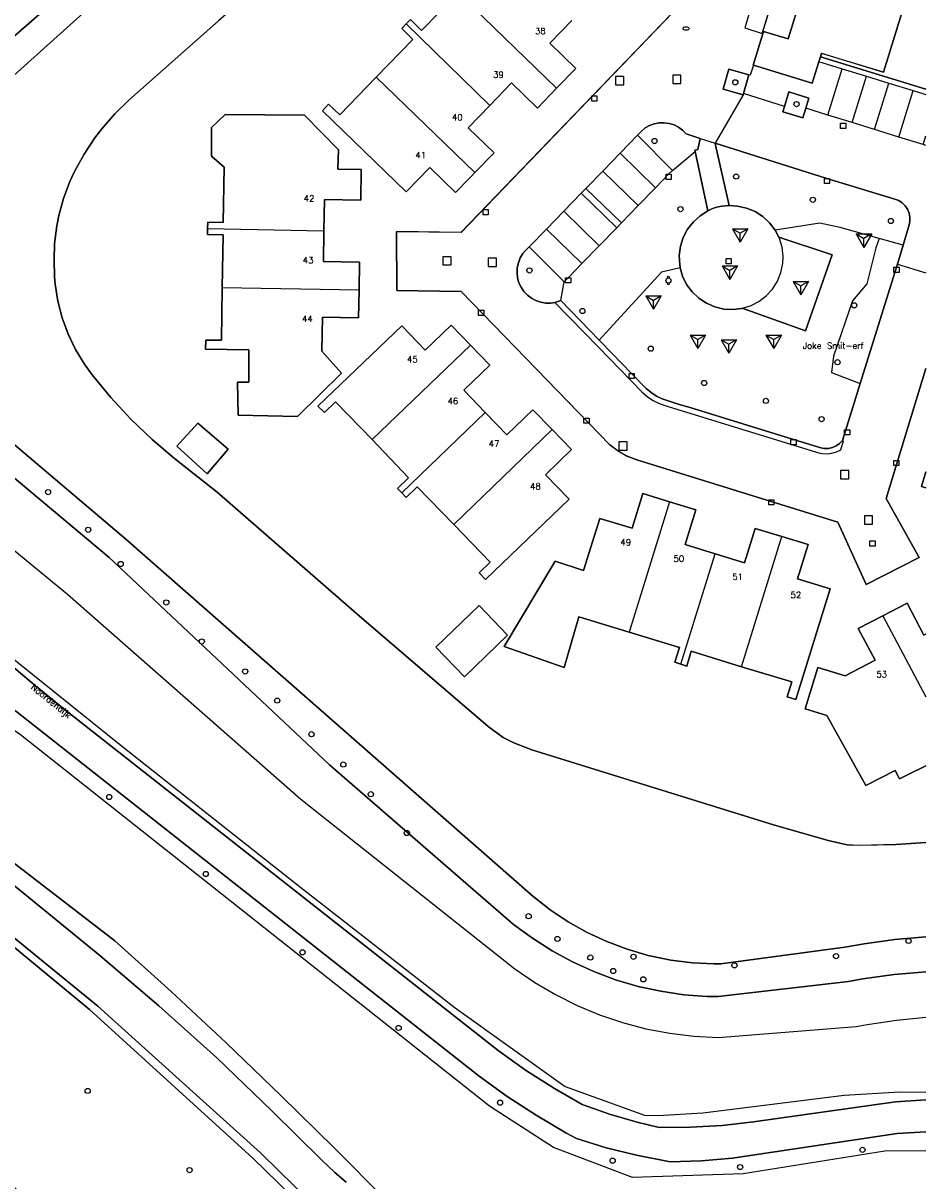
# Model space of a CAD drawing. Header units: metres. Extents: x 108000 to 109000, y 423000 to 423600.
# Tile 85 of 88: x 108912 to 109000, y 423363 to 423475. Entities that reach past the tile are written whole.
import ezdxf

# ---------------------------------------------------------------- set-up
doc = ezdxf.new("R2010")
doc.units = ezdxf.units.M
doc.header["$MEASUREMENT"] = 0
for name, color, linetype in [('afvalbak', 10, 'Continuous'), ('bank', 10, 'Continuous'), ('Boomspiegel', 10, 'Continuous'), ('brandkraan _ -put', 10, 'Continuous'), ('Erf', 10, 'Continuous'), ('Fietspad', 10, 'Continuous'), ('gesloten verharding', 10, 'Continuous'), ('groenvoorziening', 10, 'Continuous'), ('Huisnummers', 10, 'Continuous'), ('inspectie- _rioolput', 10, 'Continuous'), ('kolk', 10, 'Continuous'), ('oever_ slootkant', 10, 'Continuous'), ('onverhard', 10, 'Continuous'), ('Openbare_ruimtenaam', 10, 'Continuous'), ('pand', 10, 'Continuous'), ('speelvoorziening', 10, 'Continuous'), ('vegetatieobject', 10, 'Continuous'), ('waterloop_ sloot', 10, 'Continuous'), ('Wegmarkering', 10, 'Continuous'), ('Woonerf', 10, 'Continuous')]:
    doc.layers.add(name, color=color, linetype=linetype)
doc.styles.get("Standard").update_dxf_attribs({"font": 'txt.shx'})

# ---------------------------------------------------------------- blocks, each defined once
blk = doc.blocks.new('308_ACAD_1_FMEBLOCK39')
at = {"layer": 'Erf', "color": 52, "true_color": 0xd2d200}
for points in [[(28.21, 44.84), (27.4, 45.09), (27.12, 45.18), (23.99, 49.2), (22.52, 51.14), (22.38, 52.55), (20.34, 52.89), (12.88, 55.23), (10.45, 55.42), (9.31, 55.02), (7.38, 53.73), (-8.21, 40.17), (-10.1, 38.58), (-26.32, 24.48), (-35.01, 16.8), (-36.38, 15.46), (-37.63, 14.02), (-38.3, 13.14), (-39.35, 11.55), (-40.27, 9.88), (-40.73, 8.89), (-41.34, 7.27), (-41.8, 5.61), (-41.99, 4.61), (-42.2, 2.89), (-42.26, 1.33), (-42.22, -0.32), (-42.15, -1.05), (-41.88, -2.69), (-41.46, -4.31), (-40.89, -5.87), (-40.17, -7.38), (-39.3, -8.8), (-38.56, -9.83), (-36.74, -12.02), (-34.8, -14.11), (-32.75, -16.08), (-30.58, -17.94), (-26.44, -21.2), (-12.69, -33.17), (-0.18, -43.89), (1.27, -44.98), (2.32, -45.48), (4.05, -46.17), (27.5, -53.42), (32.78, -54.95), (34.64, -55.36), (35.78, -55.42), (39.36, -55.33), (42.26, -55.15)], [(42.26, -9.2), (38.4, -21.82), (41.6, -27.52), (36.48, -30.15), (33.71, -24.09), (20.79, -20.1), (14.23, -18.06), (13.29, -17.72), (12.44, -17.21), (11.63, -16.61), (4.51, -9.29), (-2.78, -1.76), (-9.02, -1.66), (-9.07, 4.07), (-2.79, 3.98), (24.29, 32.14), (24.31, 32.21), (28.21, 44.84)], [(42.26, -20.77), (41.83, -20.64), (42.26, -19.23)]]:
    blk.add_lwpolyline(points, dxfattribs=at)
blk = doc.blocks.new('308_ACAD_1_FMEBLOCK40')
at = {"layer": 'Erf', "color": 52, "true_color": 0xd2d200}
for points in [[(7.93, 28.38), (2.42, 10.52), (-7.93, -22.97), (-7.81, -22.78), (-5.43, -23.5), (-3.78, -18.16), (-2.11, -12.72), (-0.45, -7.28), (1.22, -1.87), (2.89, 3.56), (4.65, 9.28), (7.93, 8.29)], [(7.93, -13.44), (7.28, -15.59), (5.6, -21), (3.84, -26.75), (-2.19, -24.91), (-2.29, -25.25), (7.93, -28.38)]]:
    blk.add_lwpolyline(points, dxfattribs=at)

msp = doc.modelspace()

# ---------------------------------------------------------------- linework, layer by layer
at = {"layer": 'afvalbak', "color": 30, "true_color": 0xf07a00}
msp.add_circle((108975.04, 423450.42), 0.25, dxfattribs=at)
for centre, start, end in [((108975.04, 423450.67), 345.52249, 194.47751), ((108975.04, 423450.17), 165.52249, 14.47751)]:
    msp.add_arc(centre, 0.125, start, end, dxfattribs=at)
at = {"layer": 'bank', "color": 30, "true_color": 0xf07a00}
for p, q in [((108993.25, 423454.932), (108994.75, 423454.932)), ((108993.25, 423454.932), (108994, 423454.5)), ((108993.25, 423454.932), (108994, 423453.633)), ((108994.75, 423454.932), (108994, 423453.633)), ((108994.75, 423454.932), (108994, 423454.499)), ((108994, 423453.633), (108994, 423454.5)), ((108972.85, 423448.932), (108974.35, 423448.932)), ((108972.85, 423448.932), (108973.6, 423448.5)), ((108972.85, 423448.932), (108973.6, 423447.633)), ((108974.35, 423448.932), (108973.6, 423447.633)), ((108974.35, 423448.932), (108973.6, 423448.499)), ((108973.6, 423447.633), (108973.6, 423448.5))]:
    msp.add_line(p, q, dxfattribs=at)
at = {"layer": 'Boomspiegel', "color": 32, "true_color": 0xe17500}
for points in [[(108982.843, 423470.336), (108980.914, 423470.9), (108980.35, 423468.971), (108982.279, 423468.407), (108982.316, 423468.532), (108982.843, 423470.336)], [(108986.299, 423467.299), (108986.135, 423466.762), (108988.076, 423466.169), (108988.366, 423467.119), (108988.666, 423468.1), (108986.725, 423468.693), (108986.299, 423467.299)]]:
    msp.add_lwpolyline(points, dxfattribs=at)
at = {"layer": 'brandkraan _ -put', "color": 5}
msp.add_ellipse((108976.759, 423474.841), major_axis=(0.3, 0), ratio=0.5833333, dxfattribs=at)
at = {"layer": 'Erf', "color": 52, "true_color": 0xd2d200}
for points in [[(108965.688, 423475.625), (108963.539, 423473.406), (108966.063, 423470.969), (108964.203, 423469.063), (108962.344, 423467.125), (108959.82, 423469.563), (108957.719, 423467.375), (108955.633, 423465.219), (108958.148, 423462.781), (108956.289, 423460.875), (108955.904, 423460.479), (108955.695, 423460.264), (108954.406, 423458.938), (108951.898, 423461.375), (108949.617, 423459), (108941.492, 423466.875), (108942.102, 423467.5), (108943.18, 423466.469), (108946.719, 423470.125), (108950.273, 423473.781), (108949.188, 423474.844), (108949.609, 423475.281), (108950.031, 423475.719), (108951.109, 423474.656), (108954.648, 423478.313)], [(108931.797, 423449.719), (108931.883, 423454.844), (108930.359, 423454.875), (108930.367, 423455.469), (108930.383, 423456.063), (108931.891, 423456.031), (108931.977, 423461.406), (108930.758, 423462.468), (108930.745, 423465.256), (108932.077, 423466.503), (108939.771, 423466.457), (108943.05, 423463.072), (108942.986, 423461.225), (108945.258, 423461.188), (108945.211, 423458.219), (108941.688, 423458.281), (108941.641, 423455.25), (108941.602, 423452.25), (108945.102, 423452.188), (108945.047, 423449.5), (108945, 423446.813), (108941.5, 423446.875), (108941.438, 423443.563), (108943.366, 423441.433), (108939.071, 423437.249), (108933.346, 423437.373), (108933.277, 423440.581), (108934.372, 423440.576), (108934.38, 423443.7), (108930.18, 423443.781), (108930.188, 423444.656), (108931.711, 423444.625), (108931.797, 423449.719)], [(108955.859, 423444.156), (108957.719, 423442.219), (108955.211, 423439.781), (108957.289, 423437.625), (108959.391, 423435.469), (108961.898, 423437.875), (108963.773, 423435.969), (108965.648, 423434.031), (108963.117, 423431.594), (108965.406, 423429.219), (108957.297, 423421.438), (108956.68, 423422.094), (108957.758, 423423.125), (108954.227, 423426.781), (108950.688, 423430.438), (108949.609, 423429.406), (108949.188, 423429.844), (108948.773, 423430.281), (108949.859, 423431.313), (108946.313, 423435), (108942.773, 423438.656), (108941.688, 423437.625), (108941.07, 423438.25), (108949.188, 423446.031), (108951.477, 423443.656), (108953.992, 423446.094), (108955.859, 423444.156)], [(108929.436, 423436.604), (108932.372, 423434.067), (108930.328, 423431.701), (108927.398, 423434.359), (108929.436, 423436.604)], [(108975.141, 423428.969), (108977.703, 423428.188), (108976.672, 423424.844), (108979.563, 423423.938), (108982.43, 423423.063), (108983.461, 423426.406), (108986.031, 423425.625), (108988.602, 423424.844), (108987.57, 423421.5), (108990.719, 423420.531), (108987.406, 423409.813), (108986.57, 423410.094), (108987.008, 423411.531), (108982.141, 423413), (108977.258, 423414.5), (108976.82, 423413.063), (108976.25, 423413.25), (108975.68, 423413.438), (108976.109, 423414.844), (108971.25, 423416.344), (108966.367, 423417.844), (108965.93, 423416.375), (108964.935, 423412.938), (108959.133, 423414.971), (108964.067, 423423.241), (108966.825, 423422.319), (108968.383, 423427.375), (108971.539, 423426.438), (108972.57, 423429.781), (108975.141, 423428.969)], [(108956.699, 423418.924), (108959.452, 423416.063), (108955.262, 423412.03), (108952.509, 423414.89), (108956.699, 423418.924)], [(109000, 423403.392), (108998.227, 423402.531), (108997.461, 423402.125), (108997.026, 423402.949), (108994.165, 423401.473), (108990.415, 423408.272), (108988.314, 423408.906), (108989.526, 423412.924), (108992.177, 423412.124), (108995.078, 423413.625), (108993.453, 423416.688), (108995.828, 423417.938), (108998.188, 423419.156), (108999.813, 423416.063), (109000, 423416.162)]]:
    msp.add_lwpolyline(points, dxfattribs=at)
at = {"layer": 'Fietspad', "color": 255}
for points in [[(108854.209, 423454.049), (108863.496, 423446.698), (108876.148, 423436.633), (108889.45, 423426.087), (108892.35, 423423.209), (108893.724, 423422.069), (108902.471, 423415.208), (108907.348, 423411.611), (108909.328, 423410.408), (108911.893, 423408.586), (108956.68, 423373.312), (108959.398, 423371.354), (108962.207, 423369.528), (108965.099, 423367.837), (108966.125, 423367.281), (108969.014, 423366.392), (108971.944, 423365.658), (108975.203, 423365.031), (108978.232, 423365.132), (108981.251, 423365.391), (108997.211, 423367.781), (109000, 423367.92)], [(109000, 423371.038), (108997.062, 423370.844), (108983.285, 423368.897), (108980.258, 423368.553), (108977.191, 423368.369), (108974.148, 423368.344), (108972.004, 423368.85), (108969.325, 423369.63), (108966.695, 423370.562), (108963.989, 423372.12), (108961.202, 423373.907), (108958.523, 423375.812), (108916.466, 423408.877), (108913.677, 423411.151), (108911.208, 423413.248)]]:
    msp.add_lwpolyline(points, dxfattribs=at)
at = {"layer": 'gesloten verharding', "color": 255}
for points in [[(108985.742, 423454.61), (108985.393, 423455.298), (108984.853, 423456.013), (108984.194, 423456.62), (108983.438, 423457.101), (108982.608, 423457.44), (108981.732, 423457.626), (108980.922, 423457.697), (108980.567, 423457.672), (108980.214, 423457.623), (108979.866, 423457.549), (108979.524, 423457.45), (108979.19, 423457.329), (108978.864, 423457.184), (108978.132, 423456.689), (108977.461, 423456.092), (108976.906, 423455.387), (108976.485, 423454.594), (108976.211, 423453.739), (108976.093, 423452.849), (108976.134, 423451.953), (108976.17, 423451.727), (108976.193, 423451.644), (108976.413, 423450.856), (108976.804, 423450.05), (108977.332, 423449.326), (108977.98, 423448.707), (108978.728, 423448.213), (108979.551, 423447.859), (108980.424, 423447.658), (108981.319, 423447.614), (108982.156, 423447.719), (108982.204, 423447.733)], [(108982.204, 423447.733), (108983.014, 423447.98), (108983.811, 423448.389), (108984.524, 423448.933), (108985.128, 423449.595), (108985.606, 423450.354), (108985.941, 423451.185), (108986.123, 423452.063), (108986.156, 423452.75), (108986.055, 423453.64), (108985.798, 423454.499), (108985.742, 423454.61)], [(108982.204, 423447.733), (108988.318, 423445.554), (108990.907, 423452.912), (108985.742, 423454.61)]]:
    msp.add_lwpolyline(points, dxfattribs=at)
at = {"layer": 'groenvoorziening', "color": 3}
for p, q in [((108975.441, 423461.092), (108977.636, 423462.909)), ((108997.786, 423453.841), (108995.476, 423454.492)), ((108964.6, 423448.477), (108964.948, 423450.291)), ((108964.6, 423448.477), (108968.332, 423444.634))]:
    msp.add_line(p, q, dxfattribs=at)
for points in [[(108903.203, 423466.812), (108939.289, 423498.219)], [(108903.587, 423477.48), (108895.711, 423471.895), (108887.742, 423466.443), (108879.71, 423461.145), (108870.602, 423455.375), (108901.258, 423432.781), (108916.781, 423420.031), (108939.398, 423400.156), (108960.141, 423383.735), (108962.082, 423382.411), (108964.107, 423381.222), (108966.205, 423380.176), (108968.372, 423379.273), (108970.602, 423378.517), (108972.864, 423377.921), (108975.17, 423377.477), (108977.503, 423377.19), (108979.859, 423377.063), (108993.25, 423378.125), (108994.297, 423378.325), (108997.141, 423378.756), (109000, 423379.028)], [(108977.636, 423462.909), (108977.602, 423463.062), (108977.797, 423463.094), (108977.886, 423463.116), (108978.121, 423464.198), (108976.771, 423464.624), (108976.411, 423464.991), (108976.02, 423465.279), (108975.586, 423465.499), (108975.122, 423465.645), (108974.641, 423465.713), (108974.155, 423465.702), (108973.677, 423465.611), (108973.221, 423465.443), (108972.798, 423465.202), (108972.42, 423464.896), (108972.058, 423464.52), (108975.441, 423461.092)], [(108997.786, 423453.841), (108998.368, 423455.812), (108998.438, 423456.158), (108998.442, 423456.559), (108998.367, 423456.953), (108998.216, 423457.325), (108997.994, 423457.66), (108997.71, 423457.944), (108997.376, 423458.166), (108997.004, 423458.318), (108990.414, 423460.313), (108979.58, 423463.737), (108979.617, 423463.531), (108980.922, 423457.697), (108981.732, 423457.626), (108982.608, 423457.44), (108983.438, 423457.101), (108984.194, 423456.62), (108984.853, 423456.013), (108985.393, 423455.298)], [(108976.193, 423451.644), (108976.17, 423451.727), (108976.134, 423451.953), (108976.093, 423452.849), (108976.211, 423453.739), (108976.485, 423454.594), (108976.906, 423455.387), (108977.461, 423456.092), (108978.132, 423456.689), (108978.864, 423457.184), (108977.636, 423462.909)], [(108975.441, 423461.092), (108975.063, 423460.717), (108973.799, 423459.415), (108972.118, 423457.684), (108970.479, 423455.997), (108970.033, 423455.538), (108968.337, 423453.791), (108966.656, 423452.061), (108965.319, 423450.684), (108964.948, 423450.291)], [(108985.393, 423455.298), (108985.742, 423454.61), (108990.907, 423452.912), (108988.318, 423445.554), (108982.204, 423447.733), (108982.156, 423447.719), (108981.319, 423447.614), (108980.424, 423447.658), (108979.551, 423447.859), (108978.728, 423448.213), (108977.98, 423448.707), (108977.332, 423449.326), (108976.804, 423450.05), (108976.413, 423450.856), (108976.193, 423451.644)], [(108995.476, 423454.492), (108991.682, 423455.563), (108989.706, 423455.964), (108985.393, 423455.298)], [(108995.476, 423454.492), (108995.146, 423453.589), (108994.269, 423450.107), (108992.886, 423448.446), (108991.041, 423443.096), (108990.851, 423441.501), (108993.64, 423440.447)], [(108964.948, 423450.291), (108961.529, 423453.672), (108961.193, 423453.337), (108960.936, 423453.025), (108960.683, 423452.603), (108960.502, 423452.146), (108960.396, 423451.666), (108960.37, 423451.174), (108960.424, 423450.685), (108960.556, 423450.211), (108960.763, 423449.765), (108961.04, 423449.358), (108961.378, 423449.002), (108961.77, 423448.704), (108962.205, 423448.474), (108962.672, 423448.318), (108963.157, 423448.239), (108963.649, 423448.24), (108964.018, 423448.301), (108964.135, 423448.32), (108964.6, 423448.477)], [(108993.64, 423440.447), (108997.158, 423451.711), (108997.248, 423452.016), (108997.786, 423453.841)], [(108976.193, 423451.644), (108974.357, 423451.227), (108974.04, 423450.88), (108970.038, 423446.501), (108968.332, 423444.634)], [(109000, 423366.099), (108996.016, 423366.048), (108982.301, 423363.85), (108971.546, 423363.503), (108963.913, 423366.395), (108957.69, 423370.409), (108912.24, 423406.388), (108903.566, 423412.288), (108864.014, 423444.45), (108858.284, 423448.615)], [(108968.332, 423444.634), (108968.524, 423444.437), (108971.48, 423441.423), (108972.885, 423439.957), (108973.356, 423439.558), (108973.875, 423439.223), (108974.432, 423438.957), (108975.881, 423438.478), (108977.337, 423438.042), (108987.174, 423435.014), (108989.834, 423434.195), (108990.144, 423434.146), (108990.547, 423434.153), (108990.941, 423434.239), (108991.31, 423434.401), (108991.64, 423434.633), (108991.915, 423434.921), (108993.64, 423440.447)], [(109000, 423383.438), (108996.938, 423383.172), (108993.894, 423382.747), (108992.508, 423382.5), (108979.859, 423381.031), (108978.802, 423381.053), (108976.546, 423381.219), (108974.308, 423381.543), (108972.098, 423382.024), (108969.927, 423382.661), (108967.807, 423383.449), (108965.748, 423384.386), (108963.761, 423385.465), (108961.855, 423386.682), (108960.039, 423388.031), (108942.172, 423403.5), (108920.812, 423423.594), (108904.422, 423437.312)], [(108864.22, 423432.034), (108872.659, 423425.374), (108879.67, 423419.181), (108880.602, 423418.5), (108901.195, 423401.969), (108921.369, 423386.443), (108926.823, 423381.514), (108932.174, 423376.536), (108937.474, 423371.449), (108942.687, 423366.361), (108947.618, 423361.359)], [(109000, 423367.92), (108997.211, 423367.781), (108981.251, 423365.391), (108978.232, 423365.132), (108975.203, 423365.031), (108971.944, 423365.658), (108969.014, 423366.392), (108966.125, 423367.281), (108965.099, 423367.837), (108962.207, 423369.528), (108959.398, 423371.354), (108956.68, 423373.312), (108911.893, 423408.586), (108909.328, 423410.408), (108907.348, 423411.611), (108902.471, 423415.208), (108893.724, 423422.069), (108892.35, 423423.209), (108889.45, 423426.087)], [(108907.904, 423416.688), (108910.111, 423414.877), (108922.465, 423404.966), (108939.412, 423391.598), (108954.355, 423379.941), (108965.019, 423372.336), (108972.713, 423369.546), (108974.031, 423369.497), (108978.386, 423369.759), (108992.068, 423371.486), (108997.487, 423371.813), (109000, 423371.781)], [(108907.904, 423416.688), (108909.15, 423415.555), (108911.208, 423413.248), (108913.677, 423411.151), (108916.466, 423408.877), (108958.523, 423375.812), (108961.202, 423373.907), (108963.989, 423372.12), (108966.695, 423370.562), (108969.325, 423369.63), (108972.004, 423368.85), (108974.148, 423368.344), (108977.191, 423368.369), (108980.258, 423368.553), (108983.285, 423368.897), (108997.062, 423370.844), (109000, 423371.038)]]:
    msp.add_lwpolyline(points, dxfattribs=at)
msp.add_lwpolyline([(108853.149, 423422.976, -0.2657919), (108852.842, 423420.485), (108850.304, 423417.616), (108848.799, 423416.227), (108847.153, 423414.999), (108846.176, 423414.103), (108845.834, 423413.739), (108878.296, 423389.006), (108950.18, 423331.893), (108950.263, 423331.827), (108950.925, 423333.661), (108951.177, 423334.221), (108951.526, 423336.011), (108952.327, 423337.796), (108953.236, 423339.821), (108953.911, 423342.06, 0.1899048), (108952.287, 423346.874), (108951.254, 423348.304), (108943.307, 423357.037), (108934.745, 423365.386), (108918.909, 423379.781), (108900.792, 423394.738), (108875.572, 423414.111), (108857.847, 423427.629)], format="xyb", dxfattribs=at)
at = {"layer": 'inspectie- _rioolput', "color": 30}
for p, q in [((108970.727, 423470.186), (108969.927, 423470.186)), ((108969.927, 423470.186), (108969.927, 423469.386)), ((108970.727, 423469.386), (108970.727, 423470.186)), ((108976.259, 423470.311), (108975.459, 423470.311)), ((108975.459, 423470.311), (108975.459, 423469.511)), ((108976.259, 423469.511), (108976.259, 423470.311)), ((108969.927, 423469.386), (108970.727, 423469.386)), ((108975.459, 423469.511), (108976.259, 423469.511)), ((108953.975, 423452.728), (108953.175, 423452.728)), ((108953.175, 423452.728), (108953.175, 423451.928)), ((108953.175, 423451.928), (108953.975, 423451.928)), ((108953.975, 423451.928), (108953.975, 423452.728)), ((108958.367, 423452.594), (108957.567, 423452.594)), ((108957.567, 423452.594), (108957.567, 423451.794)), ((108958.367, 423451.794), (108958.367, 423452.594)), ((108957.567, 423451.794), (108958.367, 423451.794)), ((108971.049, 423434.78), (108970.249, 423434.78)), ((108970.249, 423434.78), (108970.249, 423433.98)), ((108970.249, 423433.98), (108971.049, 423433.98)), ((108971.049, 423433.98), (108971.049, 423434.78)), ((108992.535, 423432.005), (108991.735, 423432.005)), ((108991.735, 423432.005), (108991.735, 423431.205)), ((108992.535, 423431.205), (108992.535, 423432.005)), ((108991.735, 423431.205), (108992.535, 423431.205)), ((108994.842, 423427.624), (108994.042, 423427.624)), ((108994.042, 423427.624), (108994.042, 423426.824)), ((108994.842, 423426.824), (108994.842, 423427.624)), ((108994.042, 423426.824), (108994.842, 423426.824))]:
    msp.add_line(p, q, dxfattribs=at)
at = {"layer": 'kolk', "color": 30, "true_color": 0xf07a00}
for p, q in [((108967.609, 423467.813), (108967.609, 423468.313)), ((108967.609, 423468.313), (108968.109, 423468.313)), ((108968.109, 423467.813), (108967.609, 423467.813)), ((108968.109, 423468.313), (108968.109, 423467.813)), ((108991.731, 423465.163), (108991.731, 423465.663)), ((108991.731, 423465.663), (108992.231, 423465.663)), ((108992.231, 423465.663), (108992.231, 423465.163)), ((108992.231, 423465.163), (108991.731, 423465.163)), ((108974.813, 423460.217), (108974.813, 423460.717)), ((108974.813, 423460.717), (108975.313, 423460.717)), ((108975.313, 423460.217), (108974.813, 423460.217)), ((108975.313, 423460.717), (108975.313, 423460.217)), ((108990.164, 423459.813), (108990.164, 423460.313)), ((108990.164, 423460.313), (108990.664, 423460.313)), ((108990.664, 423459.813), (108990.164, 423459.813)), ((108990.664, 423460.313), (108990.664, 423459.813)), ((108957.074, 423456.8), (108957.074, 423457.3)), ((108957.074, 423457.3), (108957.574, 423457.3)), ((108957.574, 423456.8), (108957.074, 423456.8)), ((108957.574, 423457.3), (108957.574, 423456.8)), ((108980.628, 423452.043), (108980.628, 423452.543)), ((108980.628, 423452.543), (108981.128, 423452.543)), ((108981.128, 423452.043), (108980.628, 423452.043)), ((108981.128, 423452.543), (108981.128, 423452.043)), ((108996.908, 423451.211), (108996.908, 423451.711)), ((108996.908, 423451.711), (108997.408, 423451.711)), ((108997.408, 423451.211), (108996.908, 423451.211)), ((108997.408, 423451.711), (108997.408, 423451.211)), ((108965.069, 423450.184), (108965.069, 423450.684)), ((108965.069, 423450.684), (108965.569, 423450.684)), ((108965.569, 423450.184), (108965.069, 423450.184)), ((108965.569, 423450.684), (108965.569, 423450.184)), ((108956.646, 423447.047), (108956.646, 423447.547)), ((108956.646, 423447.547), (108957.146, 423447.547)), ((108957.146, 423447.547), (108957.146, 423447.047)), ((108957.146, 423447.047), (108956.646, 423447.047)), ((108971.23, 423440.923), (108971.23, 423441.423)), ((108971.23, 423441.423), (108971.73, 423441.423)), ((108971.73, 423440.923), (108971.23, 423440.923)), ((108971.73, 423441.423), (108971.73, 423440.923)), ((108966.859, 423436.591), (108966.859, 423437.091)), ((108966.859, 423437.091), (108967.359, 423437.091)), ((108967.359, 423436.591), (108966.859, 423436.591)), ((108967.359, 423437.091), (108967.359, 423436.591)), ((108992.118, 423435.456), (108992.118, 423435.956)), ((108992.118, 423435.956), (108992.618, 423435.956)), ((108992.618, 423435.456), (108992.118, 423435.456)), ((108992.618, 423435.956), (108992.618, 423435.456)), ((108986.924, 423434.514), (108986.924, 423435.014)), ((108986.924, 423435.014), (108987.424, 423435.014)), ((108987.424, 423434.514), (108986.924, 423434.514)), ((108987.424, 423435.014), (108987.424, 423434.514)), ((108996.894, 423432.492), (108996.894, 423432.992)), ((108996.894, 423432.992), (108997.394, 423432.992)), ((108997.394, 423432.992), (108997.394, 423432.492)), ((108997.394, 423432.492), (108996.894, 423432.492)), ((108984.763, 423428.678), (108984.763, 423429.178)), ((108984.763, 423429.178), (108985.263, 423429.178)), ((108985.263, 423428.678), (108984.763, 423428.678)), ((108985.263, 423429.178), (108985.263, 423428.678)), ((108994.576, 423424.691), (108994.576, 423425.191)), ((108994.576, 423425.191), (108995.076, 423425.191)), ((108995.076, 423425.191), (108995.076, 423424.691)), ((108995.076, 423424.691), (108994.576, 423424.691))]:
    msp.add_line(p, q, dxfattribs=at)
at = {"layer": 'oever_ slootkant', "color": 92, "true_color": 0x00c300}
for points in [[(108939.289, 423498.219), (108903.203, 423466.812)], [(108908.422, 423467.469), (108931.367, 423488.094)], [(109000, 423386.831), (108997, 423386.574), (108994.018, 423386.158), (108992.141, 423385.812), (108980.109, 423384.219), (108979.462, 423384.216), (108977.365, 423384.309), (108975.281, 423384.562), (108973.075, 423385.022), (108971.05, 423385.613), (108969.076, 423386.357), (108967.163, 423387.248), (108965.324, 423388.281), (108963.568, 423389.451), (108961.906, 423390.75), (108922.445, 423425.344), (108906.859, 423438.531)], [(108904.422, 423437.312), (108920.812, 423423.594), (108942.172, 423403.5), (108960.039, 423388.031), (108961.855, 423386.682), (108963.761, 423385.465), (108965.748, 423384.386), (108967.807, 423383.449), (108969.927, 423382.661), (108972.098, 423382.024), (108974.308, 423381.543), (108976.546, 423381.219), (108978.802, 423381.053), (108979.859, 423381.031), (108992.508, 423382.5), (108993.894, 423382.747), (108996.938, 423383.172), (109000, 423383.438)], [(108947.618, 423361.359), (108942.687, 423366.361), (108937.474, 423371.449), (108932.174, 423376.536), (108926.823, 423381.514), (108921.369, 423386.443), (108901.195, 423401.969)], [(108900.305, 423401), (108919.906, 423385), (108925.641, 423380.125), (108931.242, 423375.125), (108936.625, 423369.938), (108941.438, 423365.188), (108942.695, 423364), (108943.803, 423363.056)], [(108900.792, 423394.738), (108918.909, 423379.781), (108934.745, 423365.386), (108943.307, 423357.037)], [(108943.815, 423357.743), (108935.507, 423365.899), (108919.714, 423380.115), (108901.176, 423395.228)]]:
    msp.add_lwpolyline(points, dxfattribs=at)
at = {"layer": 'onverhard', "color": 255}
for points in [[(108982.843, 423470.336), (108980.914, 423470.9), (108980.35, 423468.971), (108982.279, 423468.407), (108982.316, 423468.532), (108982.843, 423470.336)], [(108986.299, 423467.299), (108986.135, 423466.762), (108988.076, 423466.169), (108988.366, 423467.119), (108988.666, 423468.1), (108986.725, 423468.693), (108986.299, 423467.299)]]:
    msp.add_lwpolyline(points, dxfattribs=at)
at = {"layer": 'pand', "color": 1}
for p, q in [((108954.648, 423478.313), (108964.203, 423469.063)), ((108957.719, 423467.375), (108949.609, 423475.281)), ((108946.719, 423470.125), (108956.289, 423460.875)), ((108930.367, 423455.469), (108941.641, 423455.25)), ((108945.047, 423449.5), (108931.797, 423449.719)), ((108955.859, 423444.156), (108946.313, 423435)), ((108957.289, 423437.625), (108949.188, 423429.844)), ((108963.773, 423435.969), (108954.227, 423426.781)), ((108975.141, 423428.969), (108971.25, 423416.344)), ((108982.141, 423413), (108986.031, 423425.625)), ((108976.25, 423413.25), (108979.563, 423423.938)), ((108995.828, 423417.938), (109000, 423410.076))]:
    msp.add_line(p, q, dxfattribs=at)
for points in [[(108988.289, 423479.188), (108986.641, 423473.844), (108984.258, 423474.562), (108983.25, 423471.281), (108983.278, 423471.273), (108988.992, 423469.531), (108989.634, 423471.624), (108989.776, 423472.089), (108989.883, 423472.438), (108995.906, 423470.594), (108997.672, 423476.344)], [(108954.648, 423478.313), (108951.109, 423474.656), (108950.031, 423475.719), (108949.609, 423475.281)], [(108964.203, 423469.063), (108966.063, 423470.969), (108963.539, 423473.406), (108965.688, 423475.625)], [(108949.609, 423475.281), (108949.188, 423474.844), (108950.273, 423473.781), (108946.719, 423470.125)], [(108946.719, 423470.125), (108943.18, 423466.469), (108942.102, 423467.5), (108941.492, 423466.875), (108949.617, 423459), (108951.898, 423461.375), (108954.406, 423458.938), (108955.695, 423460.264), (108955.904, 423460.479), (108956.289, 423460.875)], [(108957.719, 423467.375), (108959.82, 423469.563), (108962.344, 423467.125), (108964.203, 423469.063)], [(108941.641, 423455.25), (108941.688, 423458.281), (108945.211, 423458.219), (108945.258, 423461.188), (108942.986, 423461.225), (108943.05, 423463.072), (108939.771, 423466.457), (108932.077, 423466.503), (108930.745, 423465.256), (108930.758, 423462.468), (108931.977, 423461.406), (108931.891, 423456.031), (108930.383, 423456.063), (108930.367, 423455.469)], [(108956.289, 423460.875), (108958.148, 423462.781), (108955.633, 423465.219), (108957.719, 423467.375)], [(108930.367, 423455.469), (108930.359, 423454.875), (108931.883, 423454.844), (108931.797, 423449.719)], [(108945.047, 423449.5), (108945.102, 423452.188), (108941.602, 423452.25), (108941.641, 423455.25)], [(108931.797, 423449.719), (108931.711, 423444.625), (108930.188, 423444.656), (108930.18, 423443.781), (108934.38, 423443.7), (108934.372, 423440.576), (108933.277, 423440.581), (108933.346, 423437.373), (108939.071, 423437.249), (108943.366, 423441.433), (108941.438, 423443.563), (108941.5, 423446.875), (108945, 423446.813), (108945.047, 423449.5)], [(108955.859, 423444.156), (108953.992, 423446.094), (108951.477, 423443.656), (108949.188, 423446.031), (108941.07, 423438.25), (108941.688, 423437.625), (108942.773, 423438.656), (108946.313, 423435)], [(108957.289, 423437.625), (108955.211, 423439.781), (108957.719, 423442.219), (108955.859, 423444.156)], [(108963.773, 423435.969), (108961.898, 423437.875), (108959.391, 423435.469), (108957.289, 423437.625)], [(108929.436, 423436.604), (108927.398, 423434.359), (108930.328, 423431.701), (108932.372, 423434.067), (108929.436, 423436.604)], [(108954.227, 423426.781), (108957.758, 423423.125), (108956.68, 423422.094), (108957.297, 423421.438), (108965.406, 423429.219), (108963.117, 423431.594), (108965.648, 423434.031), (108963.773, 423435.969)], [(108946.313, 423435), (108949.859, 423431.313), (108948.773, 423430.281), (108949.188, 423429.844)], [(109000, 423431.883), (108999.57, 423430.469), (109000, 423430.337)], [(108949.188, 423429.844), (108949.609, 423429.406), (108950.688, 423430.438), (108954.227, 423426.781)], [(108975.141, 423428.969), (108972.57, 423429.781), (108971.539, 423426.438), (108968.383, 423427.375), (108966.825, 423422.319), (108964.067, 423423.241), (108959.133, 423414.971), (108964.935, 423412.938), (108965.93, 423416.375), (108966.367, 423417.844), (108971.25, 423416.344)], [(108979.563, 423423.938), (108976.672, 423424.844), (108977.703, 423428.188), (108975.141, 423428.969)], [(108986.031, 423425.625), (108983.461, 423426.406), (108982.43, 423423.063), (108979.563, 423423.938)], [(108982.141, 423413), (108987.008, 423411.531), (108986.57, 423410.094), (108987.406, 423409.813), (108990.719, 423420.531), (108987.57, 423421.5), (108988.602, 423424.844), (108986.031, 423425.625)], [(108959.452, 423416.063), (108956.699, 423418.924), (108952.509, 423414.89), (108955.262, 423412.03), (108959.452, 423416.063)], [(109000, 423416.162), (108999.813, 423416.063), (108998.188, 423419.156), (108995.828, 423417.938)], [(108995.828, 423417.938), (108993.453, 423416.688), (108995.078, 423413.625), (108992.177, 423412.124), (108989.526, 423412.924), (108988.314, 423408.906), (108990.415, 423408.272), (108994.165, 423401.473), (108997.026, 423402.949), (108997.461, 423402.125), (108998.227, 423402.531), (109000, 423403.392)], [(108971.25, 423416.344), (108976.109, 423414.844), (108975.68, 423413.438), (108976.25, 423413.25)], [(108976.25, 423413.25), (108976.82, 423413.063), (108977.258, 423414.5), (108982.141, 423413)]]:
    msp.add_lwpolyline(points, dxfattribs=at)
at = {"layer": 'speelvoorziening', "color": 30, "true_color": 0xf07a00}
for p, q in [((108981.25, 423455.432), (108982.75, 423455.432)), ((108981.25, 423455.432), (108982, 423455)), ((108981.25, 423455.432), (108982, 423454.133)), ((108982.75, 423455.432), (108982, 423454.133)), ((108982.75, 423455.432), (108982, 423454.999)), ((108982, 423454.133), (108982, 423455)), ((108980.25, 423451.832), (108981.75, 423451.832)), ((108980.25, 423451.832), (108981, 423451.4)), ((108980.25, 423451.832), (108981, 423450.533)), ((108981.75, 423451.832), (108981, 423450.533)), ((108981.75, 423451.832), (108981, 423451.399)), ((108981, 423450.533), (108981, 423451.4)), ((108987.13, 423450.332), (108988.63, 423450.332)), ((108987.13, 423450.332), (108987.88, 423449.9)), ((108987.13, 423450.332), (108987.88, 423449.033)), ((108988.63, 423450.332), (108987.88, 423449.033)), ((108988.63, 423450.332), (108987.88, 423449.899)), ((108987.88, 423449.033), (108987.88, 423449.9)), ((108977.15, 423445.132), (108978.65, 423445.132)), ((108977.15, 423445.132), (108977.9, 423444.7)), ((108977.15, 423445.132), (108977.9, 423443.833)), ((108978.65, 423445.132), (108977.9, 423443.833)), ((108978.65, 423445.132), (108977.9, 423444.699)), ((108977.9, 423443.833), (108977.9, 423444.7)), ((108980.15, 423444.682), (108981.65, 423444.682)), ((108980.15, 423444.682), (108980.9, 423444.25)), ((108980.15, 423444.682), (108980.9, 423443.383)), ((108981.65, 423444.682), (108980.9, 423443.383)), ((108981.65, 423444.682), (108980.9, 423444.249)), ((108980.9, 423443.383), (108980.9, 423444.25)), ((108984.5, 423445.132), (108986, 423445.132)), ((108984.5, 423445.132), (108985.25, 423444.7)), ((108984.5, 423445.132), (108985.25, 423443.833)), ((108986, 423445.132), (108985.25, 423443.833)), ((108986, 423445.132), (108985.25, 423444.699)), ((108985.25, 423443.833), (108985.25, 423444.7))]:
    msp.add_line(p, q, dxfattribs=at)
at = {"layer": 'vegetatieobject', "color": 3}
for centre in [(108981.527, 423469.621), (108987.466, 423467.512), (108973.693, 423463.937), (108981.604, 423460.489), (108976.207, 423457.34), (108989.046, 423458.242), (108996.615, 423456.186), (108961.574, 423451.398), (108966.703, 423447.468), (108993.06, 423448.02), (108973.328, 423443.813), (108991.432, 423442.502), (108978.511, 423440.489), (108984.495, 423438.758), (108989.891, 423436.988), (108914.905, 423429.913), (108918.794, 423426.268), (108921.945, 423422.95), (108926.368, 423419.223), (108929.807, 423415.446), (108934.017, 423412.538), (108937.119, 423409.713), (108940.443, 423406.46), (108943.527, 423403.517), (108920.838, 423400.374), (108946.195, 423400.647), (108949.691, 423396.886), (108930.19, 423392.915), (108961.494, 423388.821), (108964.284, 423386.62), (108998.319, 423386.426), (108939.571, 423385.323), (108967.477, 423384.816), (108971.661, 423384.891), (108991.293, 423384.95), (108969.696, 423383.512), (108981.446, 423384.061), (108972.61, 423382.709), (108948.888, 423377.997), (108918.745, 423371.889), (108958.721, 423370.75), (108993.862, 423366.183), (108928.624, 423364.219), (108969.635, 423365.134), (108981.992, 423364.514)]:
    msp.add_circle(centre, 0.25, dxfattribs=at)
at = {"layer": 'waterloop_ sloot', "color": 5}
for points in [[(108931.367, 423488.094), (108908.422, 423467.469)], [(109000, 423395.961), (108997.102, 423395.781), (108993.523, 423395.688), (108992.383, 423395.75), (108990.523, 423396.156), (108985.242, 423397.688), (108961.789, 423404.938), (108960.062, 423405.625), (108959.008, 423406.125), (108957.562, 423407.219), (108945.047, 423417.938), (108931.297, 423429.906), (108927.157, 423433.168), (108924.995, 423435.025), (108922.941, 423437), (108921, 423439.088), (108919.18, 423441.281), (108918.437, 423442.305), (108917.575, 423443.733), (108916.854, 423445.237), (108916.28, 423446.802), (108915.859, 423448.416), (108915.594, 423450.062), (108915.525, 423450.789), (108915.484, 423452.438), (108915.538, 423454.001), (108915.75, 423455.719), (108915.945, 423456.717), (108916.401, 423458.383), (108917.008, 423460), (108917.47, 423460.99), (108918.389, 423462.662), (108919.445, 423464.25), (108920.11, 423465.128), (108921.36, 423466.572), (108922.727, 423467.906), (108931.422, 423475.594)], [(108906.859, 423438.531), (108922.445, 423425.344), (108961.906, 423390.75), (108963.568, 423389.451), (108965.324, 423388.281), (108967.163, 423387.248), (108969.076, 423386.357), (108971.05, 423385.613), (108973.075, 423385.022), (108975.281, 423384.562), (108977.365, 423384.309), (108979.462, 423384.216), (108980.109, 423384.219), (108992.141, 423385.812), (108994.018, 423386.158), (108997, 423386.574), (109000, 423386.831)], [(108943.803, 423363.056), (108942.695, 423364), (108941.438, 423365.188), (108936.625, 423369.938), (108931.242, 423375.125), (108925.641, 423380.125), (108919.906, 423385), (108900.305, 423401)], [(108901.176, 423395.228), (108919.714, 423380.115), (108935.507, 423365.899), (108943.815, 423357.743)]]:
    msp.add_lwpolyline(points, dxfattribs=at)
at = {"layer": 'Wegmarkering', "color": 255}
for p, q in [((108990.51, 423466.454), (108991.88, 423470.938)), ((108992.871, 423465.721), (108994.244, 423470.217)), ((108995.032, 423465.051), (108996.407, 423469.556)), ((108997.388, 423464.32), (108998.766, 423468.836)), ((108999.736, 423463.591), (109000, 423464.455)), ((108970.352, 423462.763), (108973.799, 423459.415)), ((108968.672, 423461.031), (108972.118, 423457.684)), ((108966.588, 423458.884), (108970.033, 423455.538)), ((108967.033, 423459.343), (108970.479, 423455.997)), ((108964.892, 423457.137), (108968.337, 423453.791)), ((108963.212, 423455.406), (108966.656, 423452.061))]:
    msp.add_line(p, q, dxfattribs=at)
at = {"layer": 'Woonerf', "color": 52, "true_color": 0xd2d200}
for p, q in [((108982.843, 423470.336), (108982.316, 423468.532)), ((108982.279, 423468.407), (108979.58, 423463.737)), ((108982.316, 423468.532), (108982.279, 423468.407)), ((108986.299, 423467.299), (108982.316, 423468.532)), ((108978.121, 423464.198), (108979.58, 423463.737)), ((108997.248, 423452.016), (109000, 423451.171))]:
    msp.add_line(p, q, dxfattribs=at)
for points in [[(108984.137, 423474.373), (108994.493, 423507.863), (109000, 423525.728)], [(108982.054, 423483.319), (108982.033, 423483.251), (108954.95, 423455.088), (108948.667, 423455.18), (108948.72, 423449.449), (108954.965, 423449.346), (108962.253, 423441.815), (108969.373, 423434.5), (108970.182, 423433.904), (108971.034, 423433.387), (108971.973, 423433.052), (108978.531, 423431.013), (108991.453, 423427.021), (108994.221, 423420.958), (108999.344, 423423.587), (108996.137, 423429.293), (109000, 423441.908)], [(108984.734, 423482.464), (108983.903, 423479.776), (108982.443, 423474.9), (108984.137, 423474.373)], [(108983.278, 423471.273), (108983.25, 423471.281), (108984.258, 423474.562), (108984.137, 423474.373)], [(109000, 423468.959), (108989.776, 423472.089), (108989.634, 423471.624)], [(108983.278, 423471.273), (108983.184, 423470.992), (108982.957, 423470.314), (108982.843, 423470.336)], [(108989.634, 423471.624), (108988.992, 423469.531), (108983.278, 423471.273)], [(108989.634, 423471.624), (108989.919, 423471.537), (108991.88, 423470.938), (108994.244, 423470.217), (108996.407, 423469.556), (108998.766, 423468.836), (109000, 423468.459)], [(108982.279, 423468.407), (108980.35, 423468.971), (108980.914, 423470.9), (108982.843, 423470.336)], [(108986.299, 423467.299), (108986.725, 423468.693), (108988.666, 423468.1), (108988.366, 423467.119)], [(108988.366, 423467.119), (108988.076, 423466.169), (108986.135, 423466.762), (108986.299, 423467.299)], [(109000, 423463.509), (108999.736, 423463.591), (108997.388, 423464.32), (108995.032, 423465.051), (108992.871, 423465.721), (108990.51, 423466.454), (108988.366, 423467.119)], [(108972.058, 423464.52), (108972.42, 423464.896), (108972.798, 423465.202), (108973.221, 423465.443), (108973.677, 423465.611), (108974.155, 423465.702), (108974.641, 423465.713), (108975.122, 423465.645), (108975.586, 423465.499), (108976.02, 423465.279), (108976.411, 423464.991), (108976.771, 423464.624), (108978.121, 423464.198)], [(108972.058, 423464.52), (108970.352, 423462.763), (108968.672, 423461.031), (108967.033, 423459.343), (108966.588, 423458.884), (108964.892, 423457.137), (108963.212, 423455.406), (108961.529, 423453.672)], [(108961.529, 423453.672), (108964.948, 423450.291), (108965.319, 423450.684), (108966.656, 423452.061), (108968.337, 423453.791), (108970.033, 423455.538), (108970.479, 423455.997), (108972.118, 423457.684), (108973.799, 423459.415), (108975.063, 423460.717), (108975.441, 423461.092), (108972.058, 423464.52)], [(108978.121, 423464.198), (108977.886, 423463.116), (108977.797, 423463.094), (108977.602, 423463.062), (108977.636, 423462.909), (108978.864, 423457.184), (108979.19, 423457.329), (108979.524, 423457.45), (108979.866, 423457.549), (108980.214, 423457.623), (108980.567, 423457.672), (108980.922, 423457.697), (108979.617, 423463.531), (108979.58, 423463.737)], [(108979.58, 423463.737), (108990.414, 423460.313), (108997.004, 423458.318), (108997.376, 423458.166), (108997.71, 423457.944), (108997.994, 423457.66), (108998.216, 423457.325), (108998.367, 423456.953), (108998.442, 423456.559), (108998.438, 423456.158), (108998.368, 423455.812), (108997.786, 423453.841), (108997.248, 423452.016)], [(108964.018, 423448.301), (108963.649, 423448.24), (108963.157, 423448.239), (108962.672, 423448.318), (108962.205, 423448.474), (108961.77, 423448.704), (108961.378, 423449.002), (108961.04, 423449.358), (108960.763, 423449.765), (108960.556, 423450.211), (108960.424, 423450.685), (108960.37, 423451.174), (108960.396, 423451.666), (108960.502, 423452.146), (108960.683, 423452.603), (108960.936, 423453.025), (108961.193, 423453.337), (108961.529, 423453.672)], [(108997.248, 423452.016), (108997.158, 423451.711), (108993.64, 423440.447), (108991.915, 423434.921)], [(108991.915, 423434.921), (108991.64, 423434.633), (108991.31, 423434.401), (108990.941, 423434.239), (108990.547, 423434.153), (108990.144, 423434.146), (108989.834, 423434.195), (108987.174, 423435.014), (108977.337, 423438.042), (108975.881, 423438.478), (108974.432, 423438.957), (108973.875, 423439.223), (108973.356, 423439.558), (108972.885, 423439.957), (108971.48, 423441.423), (108968.524, 423444.437), (108968.332, 423444.634), (108964.6, 423448.477), (108964.135, 423448.32), (108964.018, 423448.301)], [(108964.018, 423448.301), (108968.272, 423443.955), (108972.48, 423439.619), (108972.968, 423439.192), (108973.504, 423438.827), (108974.081, 423438.532), (108974.702, 423438.305), (108989.732, 423433.687), (108989.97, 423433.643), (108990.435, 423433.619), (108990.898, 423433.675), (108991.345, 423433.809), (108991.762, 423434.016), (108992.027, 423434.884), (108991.915, 423434.921)]]:
    msp.add_lwpolyline(points, dxfattribs=at)

# ---------------------------------------------------------------- block references
at = {"layer": 'Erf', "color": 52, "true_color": 0xd2d200}
for name, p in [('308_ACAD_1_FMEBLOCK40', (108992.068, 423497.344)), ('308_ACAD_1_FMEBLOCK39', (108957.742, 423451.11))]:
    msp.add_blockref(name, p, dxfattribs=at)

# ---------------------------------------------------------------- texts
at = {"layer": 'Huisnummers', "color": 255}
for s, p in [('38', (108962.111, 423474.289)), ('39', (108958.048, 423470.073)), ('40', (108954.06, 423465.937)), ('41', (108950.521, 423462.266)), ('42', (108939.69, 423458.077)), ('43', (108939.605, 423452.086)), ('44', (108939.524, 423446.407)), ('45', (108949.707, 423442.487)), ('46', (108953.632, 423438.439)), ('47', (108957.634, 423434.311)), ('48', (108961.64, 423430.178)), ('49', (108970.401, 423424.758)), ('50', (108975.538, 423423.169)), ('51', (108981.237, 423421.407)), ('52', (108986.886, 423419.659)), ('53', (108995.209, 423411.961))]:
    msp.add_text(s, height=0.6, dxfattribs=at).set_placement(p)
at = {"layer": 'Openbare_ruimtenaam', "color": 255}
msp.add_text('Joke Smit-erf', height=0.6, dxfattribs=at).set_placement((108988.076, 423443.814))
msp.add_text('Noordendijk', height=0.6, rotation=321, dxfattribs=at).set_placement((108913.187, 423410.91))

doc.saveas('drawing.dxf')
